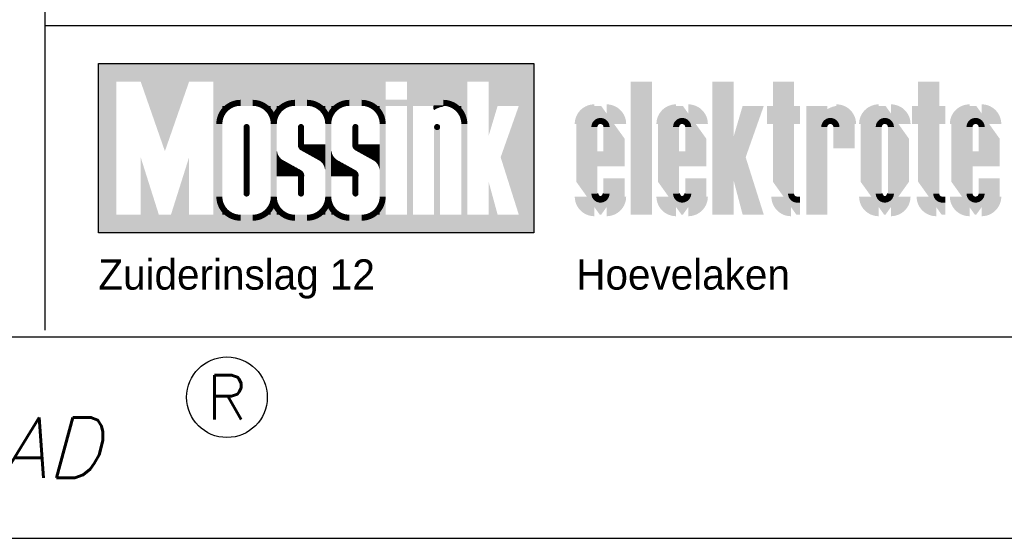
# Model space of a CAD drawing. Extents: x 0 to 210, y 0 to 297.
# Tile 2 of 68: x 51 to 100, y 0 to 26. Entities that reach past the tile are written whole.
import ezdxf
from ezdxf.enums import TextEntityAlignment as Align

# ---------------------------------------------------------------- set-up
doc = ezdxf.new("R2010")
doc.units = 0
doc.layers.get('0').update_dxf_attribs({"linetype": 'CONTINUOUS'})
for name, color, linetype in [('00att025', 2, 'CONTINUOUS'), ('00att050', 4, 'CONTINUOUS'), ('00kad025', 2, 'CONTINUOUS'), ('00kad050', 4, 'CONTINUOUS'), ('BL$2----', 7, 'CONTINUOUS'), ('BL$4----', 7, 'CONTINUOUS')]:
    doc.layers.add(name, color=color, linetype=linetype)
doc.styles.add('BURO-025', font='BUROFONT.shx', dxfattribs={"height": 2.5})
doc.styles.add('Comic Sans', font='comic.TTF', dxfattribs={"height": 250})
doc.styles.add('ROMANS', font='romans', dxfattribs={"oblique": 15})

# ---------------------------------------------------------------- blocks, each defined once
blk = doc.blocks.new('A4-VER')
at = {"linetype": 'Continuous'}
for p, q in [((10, 10), (200, 10)), ((0, 0), (210, 0))]:
    blk.add_line(p, q, dxfattribs=at)
blk.add_circle((61, 7), 2, dxfattribs=at)
at = {"linetype": 'Continuous', "style": 'ROMANS'}
blk.add_text('R', height=2.2, dxfattribs=at).set_placement((61, 7), align=Align.MIDDLE)
at = {"linetype": 'Continuous', "style": 'ROMANS', "oblique": 15}
blk.add_text('StabiCAD', height=3, dxfattribs=at).set_placement((37, 3))
blk = doc.blocks.new('*X1')
at = {"color": 0}
for p, q in [((53.5, 32.487), (54.17, 32.487)), ((53.5, 32.475), (54.106, 32.475)), ((53.5, 32.462), (54.052, 32.462)), ((53.5, 32.45), (54.004, 32.45)), ((53.5, 32.438), (53.961, 32.438)), ((53.5, 32.425), (53.922, 32.425)), ((53.5, 32.413), (53.885, 32.413)), ((53.5, 32.4), (53.85, 32.4)), ((53.5, 32.388), (53.818, 32.388)), ((53.5, 32.375), (53.787, 32.375)), ((53.5, 32.362), (53.758, 32.362)), ((53.5, 32.35), (53.73, 32.35)), ((53.5, 32.337), (53.703, 32.337)), ((53.5, 32.325), (53.677, 32.325)), ((53.5, 32.312), (53.652, 32.312)), ((53.5, 32.3), (53.629, 32.3)), ((53.5, 32.288), (53.606, 32.288)), ((53.5, 32.275), (53.583, 32.275)), ((53.5, 32.263), (53.562, 32.263)), ((53.5, 32.25), (53.541, 32.25)), ((53.5, 32.237), (53.521, 32.237)), ((53.5, 32.225), (53.501, 32.225))]:
    blk.add_line(p, q, dxfattribs=at)
blk = doc.blocks.new('*X2')
at = {"color": 0}
for p, q in [((40.5, 20.238), (40.505, 20.238)), ((40.5, 20.225), (40.506, 20.225)), ((40.5, 20.212), (40.508, 20.212)), ((40.5, 20.2), (40.51, 20.2)), ((40.5, 20.188), (40.511, 20.188)), ((40.5, 20.175), (40.513, 20.175)), ((40.5, 20.163), (40.516, 20.163)), ((40.5, 20.15), (40.518, 20.15)), ((40.5, 20.137), (40.52, 20.137)), ((40.5, 20.125), (40.523, 20.125)), ((40.5, 20.113), (40.526, 20.113)), ((40.5, 20.1), (40.529, 20.1)), ((40.5, 20.087), (40.532, 20.087)), ((40.5, 20.075), (40.535, 20.075)), ((40.5, 20.062), (40.539, 20.062)), ((40.5, 20.05), (40.542, 20.05)), ((40.5, 20.038), (40.546, 20.038)), ((40.5, 20.025), (40.55, 20.025)), ((40.5, 20.012), (40.555, 20.012)), ((40.5, 20), (40.559, 20)), ((40.5, 19.988), (40.564, 19.988)), ((40.5, 19.975), (40.568, 19.975)), ((40.5, 19.962), (40.573, 19.962)), ((40.5, 19.95), (40.579, 19.95)), ((40.5, 19.938), (40.584, 19.938)), ((40.5, 19.925), (40.589, 19.925)), ((40.5, 19.913), (40.595, 19.913)), ((40.5, 19.9), (40.601, 19.9)), ((40.5, 19.887), (40.607, 19.887)), ((40.5, 19.875), (40.614, 19.875)), ((40.5, 19.863), (40.621, 19.863)), ((40.5, 19.85), (40.627, 19.85)), ((40.5, 19.837), (40.634, 19.837)), ((40.5, 19.825), (40.642, 19.825)), ((40.5, 19.812), (40.649, 19.812)), ((40.5, 19.8), (40.657, 19.8)), ((40.5, 19.788), (40.665, 19.788)), ((40.5, 19.775), (40.674, 19.775)), ((40.5, 19.762), (40.682, 19.762)), ((40.5, 19.75), (40.691, 19.75)), ((40.5, 19.738), (40.701, 19.738)), ((40.5, 19.725), (40.71, 19.725)), ((40.5, 19.712), (40.72, 19.712)), ((40.5, 19.7), (40.73, 19.7)), ((40.5, 19.688), (40.741, 19.688)), ((40.5, 19.675), (40.752, 19.675)), ((40.5, 19.663), (40.763, 19.663)), ((40.5, 19.65), (40.775, 19.65)), ((40.5, 19.637), (40.787, 19.637)), ((40.5, 19.625), (40.799, 19.625)), ((40.5, 19.613), (40.812, 19.613)), ((40.5, 19.6), (40.826, 19.6)), ((40.5, 19.587), (40.84, 19.587)), ((40.5, 19.575), (40.854, 19.575)), ((40.5, 19.562), (40.869, 19.562)), ((40.5, 19.55), (40.885, 19.55)), ((40.5, 19.538), (40.901, 19.538)), ((40.5, 19.525), (40.918, 19.525)), ((40.5, 19.512), (40.936, 19.512)), ((40.5, 19.5), (40.955, 19.5)), ((40.5, 19.488), (40.975, 19.488)), ((40.5, 19.475), (40.995, 19.475)), ((40.5, 19.462), (41.017, 19.462)), ((40.5, 19.45), (41.04, 19.45)), ((40.5, 19.438), (41.062, 19.438)), ((40.5, 19.425), (41.085, 19.425)), ((40.5, 19.413), (41.107, 19.413)), ((40.5, 19.4), (41.13, 19.4)), ((40.5, 19.387), (41.153, 19.387)), ((40.5, 19.375), (41.175, 19.375)), ((40.5, 19.363), (41.197, 19.363)), ((40.5, 19.35), (41.22, 19.35)), ((40.5, 19.337), (41.242, 19.337)), ((40.5, 19.325), (41.265, 19.325)), ((40.5, 19.312), (41.288, 19.312)), ((40.5, 19.3), (41.31, 19.3)), ((40.5, 19.288), (41.333, 19.288)), ((40.5, 19.275), (41.355, 19.275)), ((40.5, 19.262), (41.377, 19.262)), ((40.5, 19.25), (41.4, 19.25)), ((40.5, 19.238), (41.422, 19.238)), ((40.5, 19.225), (41.445, 19.225)), ((40.5, 19.212), (41.467, 19.212)), ((40.5, 19.2), (41.49, 19.2)), ((40.5, 19.188), (41.513, 19.188)), ((40.5, 19.175), (41.535, 19.175)), ((40.5, 19.163), (41.557, 19.163)), ((40.5, 19.15), (41.58, 19.15)), ((40.5, 19.137), (41.602, 19.137)), ((40.5, 19.125), (41.625, 19.125)), ((40.5, 19.113), (41.648, 19.113)), ((40.5, 19.1), (41.67, 19.1)), ((40.5, 19.087), (41.693, 19.087)), ((40.5, 19.075), (41.715, 19.075)), ((40.5, 19.062), (41.737, 19.062)), ((40.5, 19.05), (41.76, 19.05)), ((40.5, 19.038), (41.782, 19.038)), ((40.5, 19.025), (41.805, 19.025)), ((40.5, 19.012), (41.828, 19.012)), ((40.5, 19), (41.85, 19)), ((40.5, 18.988), (41.873, 18.988)), ((40.5, 18.975), (41.895, 18.975)), ((40.5, 18.962), (41.917, 18.962)), ((40.5, 18.95), (41.94, 18.95)), ((40.5, 18.938), (41.962, 18.938)), ((40.5, 18.925), (41.985, 18.925)), ((40.5, 18.913), (42.008, 18.913)), ((40.5, 18.9), (42.03, 18.9)), ((40.5, 18.887), (42.053, 18.887)), ((40.5, 18.875), (42.075, 18.875)), ((40.5, 18.863), (42.097, 18.863)), ((40.5, 18.85), (42.12, 18.85)), ((40.5, 18.837), (42.142, 18.837)), ((40.5, 18.825), (42.165, 18.825)), ((40.5, 18.812), (42.188, 18.812)), ((40.5, 18.8), (42.21, 18.8)), ((40.5, 18.788), (42.232, 18.788)), ((40.5, 18.775), (42.255, 18.775)), ((40.5, 18.762), (42.278, 18.762)), ((40.5, 18.75), (42.3, 18.75)), ((40.5, 18.738), (42.322, 18.738)), ((40.5, 18.725), (42.345, 18.725)), ((40.5, 18.712), (42.367, 18.712)), ((40.5, 18.7), (42.39, 18.7)), ((40.5, 18.688), (42.413, 18.688)), ((40.5, 18.675), (42.435, 18.675)), ((40.5, 18.663), (42.458, 18.663)), ((40.5, 18.65), (42.48, 18.65)), ((40.5, 18.637), (42.502, 18.637)), ((40.5, 18.625), (42.523, 18.625)), ((40.5, 18.613), (42.541, 18.613)), ((40.5, 18.6), (42.558, 18.6)), ((40.5, 18.587), (42.573, 18.587)), ((40.5, 18.575), (42.587, 18.575)), ((40.5, 18.562), (42.6, 18.562)), ((40.5, 18.55), (42.613, 18.55)), ((40.5, 18.538), (42.624, 18.538)), ((40.5, 18.525), (42.635, 18.525)), ((40.5, 18.512), (42.645, 18.512)), ((40.5, 18.5), (42.654, 18.5)), ((40.5, 18.488), (42.663, 18.488)), ((40.5, 18.475), (42.671, 18.475)), ((40.5, 18.462), (42.679, 18.462)), ((40.5, 18.45), (42.686, 18.45)), ((40.5, 18.438), (42.693, 18.438)), ((40.5, 18.425), (42.699, 18.425)), ((40.5, 18.413), (42.705, 18.413)), ((40.5, 18.4), (42.711, 18.4)), ((40.5, 18.387), (42.716, 18.387)), ((40.5, 18.375), (42.721, 18.375)), ((40.5, 18.363), (42.725, 18.363)), ((40.5, 18.35), (42.729, 18.35)), ((40.5, 18.337), (42.732, 18.337)), ((40.5, 18.325), (42.736, 18.325)), ((40.5, 18.312), (42.738, 18.312)), ((40.5, 18.3), (42.741, 18.3)), ((40.5, 18.288), (42.743, 18.288)), ((40.5, 18.275), (42.745, 18.275)), ((40.5, 18.262), (42.747, 18.262)), ((40.5, 18.25), (42.748, 18.25))]:
    blk.add_line(p, q, dxfattribs=at)
blk = doc.blocks.new('st')
at = {"color": 7}
for points, const_width in [([(-133.776, 17.832), (-155.374, 17.832)], 0.9), ([(-154.924, 10.782), (-154.924, 17.382)], 0.9), ([(-141.425, 16.782), (-149.225, 16.782)], 1.2), ([(-139.776, 16.782), (-137.376, 16.782)], 1.2), ([(-148.025, 15.132), (-148.025, 11.832)], 0.3), ([(-145.325, 14.232), (-145.325, 15.132)], 0.3), ([(-142.625, 14.232), (-142.625, 15.132)], 0.3), ([(-145.325, 11.832), (-145.325, 12.732)], 0.3), ([(-142.625, 11.832), (-142.625, 12.732)], 0.3), ([(-133.776, 10.333), (-155.374, 10.333)], 0.9)]:
    blk.add_lwpolyline(points, dxfattribs=dict(at, const_width=const_width))
blk.add_lwpolyline([(-155.374, 9.883), (-155.374, 18.282), (-133.776, 18.282), (-133.776, 9.883)], close=True, dxfattribs=at)
at = {"color": 10}
for points, const_width in [([(-128.452, 10.782), (-128.452, 17.382)], 1.05), ([(-124.402, 10.782), (-124.402, 17.382)], 1.05), ([(-119.753, 10.782), (-119.753, 16.182)], 1.05), ([(-122.228, 15.732), (-120.578, 15.732)], 0.9), ([(-115.028, 15.732), (-113.379, 15.732)], 0.9), ([(-118.403, 14.082), (-118.403, 15.282)], 1.05), ([(-129.427, 13.557), (-130.927, 13.557)], 0.75), ([(-125.377, 13.557), (-126.877, 13.557)], 0.75), ([(-110.829, 13.557), (-112.329, 13.557)], 0.75)]:
    blk.add_lwpolyline(points, dxfattribs=dict(at, const_width=const_width))
for points in [[(-121.403, 17.382, 1.05, 1.05, 0), (-121.403, 11.682, 0, 0, 0), (-121.028, 11.157, 0.75, 0.75, 0), (-120.578, 11.157, 0, 0, 0)], [(-114.203, 17.382, 1.05, 1.05, 0), (-114.203, 11.682, 0, 0, 0), (-113.828, 11.157, 0.75, 0.75, 0), (-113.379, 11.157, 0, 0, 0)], [(-129.802, 13.182, 1.05, 1.05, 0), (-129.802, 15.282, 0, 0, 0), (-130.177, 15.807, 0.75, 0.75, 0), (-130.777, 15.807, 0, 0, 0), (-131.152, 15.807, 0, 0, 0), (-131.152, 15.282, 1.05, 1.05, 0), (-131.152, 11.682, 0, 0, 0), (-130.777, 11.157, 0.75, 0.75, 0), (-130.177, 11.157, 0, 0, 0), (-129.802, 11.682, 1.05, 1.05, 0)], [(-125.752, 13.182, 1.05, 1.05, 0), (-125.752, 15.282, 0, 0, 0), (-126.127, 15.807, 0.75, 0.75, 0), (-126.727, 15.807, 0, 0, 0), (-127.102, 15.807, 0, 0, 0), (-127.102, 15.282, 1.05, 1.05, 0), (-127.102, 11.682, 0, 0, 0), (-126.727, 11.157, 0.75, 0.75, 0), (-126.127, 11.157, 0, 0, 0), (-125.752, 11.682, 1.05, 1.05, 0)], [(-118.778, 15.732, 0.9, 0.45, 0.276984), (-119.528, 15.282, 0.45, 0.45, 1.054805)], [(-111.204, 13.182, 1.05, 1.05, 0), (-111.204, 15.282, 0, 0, 0), (-111.579, 15.807, 0.75, 0.75, 0), (-112.179, 15.807, 0, 0, 0), (-112.554, 15.807, 0, 0, 0), (-112.554, 15.282, 1.05, 1.05, 0), (-112.554, 11.682, 0, 0, 0), (-112.179, 11.157, 0.75, 0.75, 0), (-111.579, 11.157, 0, 0, 0), (-111.204, 11.682, 1.05, 1.05, 0)], [(-129.802, 11.682, 1.05, 1.05, 0), (-129.802, 12.582, 0, 0, 0)], [(-125.752, 11.682, 1.05, 1.05, 0), (-125.752, 12.582, 0, 0, 0)], [(-111.204, 11.682, 1.05, 1.05, 0), (-111.204, 12.582, 0, 0, 0)]]:
    blk.add_lwpolyline(points, format="xyseb", dxfattribs=at)
at = {"color": 7}
for points in [[(-148.325, 16.332, 0.3, 0.3, 0.414214), (-149.375, 15.282, 0.3, 0.12, 0.350781)], [(-146.675, 15.282, 0.3, 0.3, 0.414214), (-147.725, 16.332, 0.3, 0.12, 0.350781)], [(-145.625, 16.332, 0.3, 0.3, 0.414214), (-146.675, 15.282, 0.3, 0.12, 0.350781)], [(-143.975, 15.282, 0.3, 0.3, 0.414214), (-145.025, 16.332, 0.3, 0.12, 0.350781)], [(-142.925, 16.332, 0.3, 0.3, 0.414214), (-143.975, 15.282, 0.3, 0.12, 0.350781)], [(-141.275, 15.282, 0.3, 0.3, 0.414214), (-142.325, 16.332, 0.3, 0.12, 0.350781)], [(-137.226, 15.282, 0.3, 0.3, 0.414214), (-138.276, 16.332, 0.3, 0.12, 0.350781)], [(-149.375, 11.682, 0.3, 0.3, 0.414214), (-148.325, 10.632, 0.3, 0.12, 0.350781)], [(-147.725, 10.632, 0.3, 0.3, 0.414214), (-146.675, 11.682, 0.3, 0.12, 0.350781)], [(-146.675, 11.682, 0.3, 0.3, 0.414214), (-145.625, 10.632, 0.3, 0.12, 0.350781)], [(-145.025, 10.632, 0.3, 0.3, 0.414214), (-143.975, 11.682, 0.3, 0.12, 0.350781)], [(-143.975, 11.682, 0.3, 0.3, 0.414214), (-142.925, 10.632, 0.3, 0.12, 0.350781)], [(-142.325, 10.632, 0.3, 0.3, 0.414214), (-141.275, 11.682, 0.3, 0.12, 0.350781)]]:
    blk.add_lwpolyline(points, format="xyseb", dxfattribs=at)
blk.add_lwpolyline([(-138.726, 16.017), (-138.726, 16.182), (-138.276, 16.182)], dxfattribs=at)
at = {"color": 10}
for points, const_width in [([(-130.777, 15.732, 0.414214), (-131.227, 15.282, -0.082763)], 1.05), ([(-129.727, 15.282, 0.414214), (-130.177, 15.732, -0.082763)], 1.05), ([(-126.727, 15.732, 0.414214), (-127.177, 15.282, -0.082763)], 1.05), ([(-125.677, 15.282, 0.414214), (-126.127, 15.732, -0.082763)], 1.05), ([(-118.328, 15.282, 0.414214), (-118.778, 15.732, -0.082763)], 1.05), ([(-116.678, 15.732, 0.414214), (-117.128, 15.282, -0.082763)], 1.05), ([(-115.628, 15.282, 0.414214), (-116.078, 15.732, -0.082763)], 1.05), ([(-112.179, 15.732, 0.414214), (-112.629, 15.282, -0.082763)], 1.05), ([(-111.129, 15.282, 0.414214), (-111.579, 15.732, -0.082763)], 1.05), ([(-130.177, 15.132, 1), (-130.777, 15.132, 1)], 0.3), ([(-126.127, 15.132, 1), (-126.727, 15.132, 1)], 0.3), ([(-118.778, 15.132, 1), (-119.378, 15.132, 1)], 0.3), ([(-116.078, 15.132, 1), (-116.678, 15.132, 1)], 0.3), ([(-111.579, 15.132, 1), (-112.179, 15.132, 1)], 0.3), ([(-131.227, 11.682, 0.414214), (-130.777, 11.232, -0.082763)], 1.05), ([(-130.177, 11.232, 0.414214), (-129.727, 11.682, -0.082763)], 1.05), ([(-127.177, 11.682, 0.414214), (-126.727, 11.232, -0.082763)], 1.05), ([(-126.127, 11.232, 0.414214), (-125.677, 11.682, -0.082763)], 1.05), ([(-121.478, 11.682, 0.414214), (-121.028, 11.232, -0.082763)], 1.05), ([(-117.128, 11.682, 0.414214), (-116.678, 11.232, -0.082763)], 1.05), ([(-116.078, 11.232, 0.414214), (-115.628, 11.682, -0.082763)], 1.05), ([(-114.278, 11.682, 0.414214), (-113.828, 11.232, -0.082763)], 1.05), ([(-112.629, 11.682, 0.414214), (-112.179, 11.232, -0.082763)], 1.05), ([(-111.579, 11.232, 0.414214), (-111.129, 11.682, -0.082763)], 1.05), ([(-130.777, 11.832, 1), (-130.177, 11.832, 1)], 0.3), ([(-126.727, 11.832, 1), (-126.127, 11.832, 1)], 0.3), ([(-121.028, 11.832, 0.414214), (-120.728, 11.532), (-120.578, 11.532)], 0.3), ([(-116.678, 11.832, 1), (-116.078, 11.832, 1)], 0.3), ([(-113.828, 11.832, 0.414214), (-113.529, 11.532), (-113.379, 11.532)], 0.3), ([(-112.179, 11.832, 1), (-111.579, 11.832, 1)], 0.3)]:
    blk.add_lwpolyline(points, format="xyb", dxfattribs=dict(at, const_width=const_width))
blk.add_lwpolyline([(-115.703, 11.682, 1.05, 1.05, 0), (-115.703, 15.282, 0, 0, 0), (-116.078, 15.807, 0.75, 0.75, 0), (-116.678, 15.807, 0, 0, 0), (-117.053, 15.807, 0, 0, 0), (-117.053, 15.282, 1.05, 1.05, 0), (-117.053, 11.682, 0, 0, 0), (-116.678, 11.157, 0.75, 0.75, 0), (-116.078, 11.157, 0, 0, 0)], format="xyseb", close=True, dxfattribs=at)
at = {"color": 7, "const_width": 0.15}
for points in [[(-148.1, 15.132, 1), (-147.95, 15.132, 1)], [(-145.4, 15.132, 1), (-145.25, 15.132, 1)], [(-142.7, 15.132, 1), (-142.55, 15.132, 1)], [(-138.651, 15.132, 1), (-138.501, 15.132, 1)], [(-148.1, 11.832, 1), (-147.95, 11.832, 1)], [(-145.4, 11.832, 1), (-145.25, 11.832, 1)], [(-142.7, 11.832, 1), (-142.55, 11.832, 1)]]:
    blk.add_lwpolyline(points, format="xyb", close=True, dxfattribs=at)
at = {"color": 7}
blk.add_arc((-138.13, 15.091), 1.1, 97.5922, 122.7551, dxfattribs=at)
at = {"color": 10}
for centre in [(-130.477, 11.832), (-126.427, 11.832), (-116.378, 11.832)]:
    blk.add_arc(centre, 0.15, 180, 0, dxfattribs=at)
at = {"color": 7}
for points in [[(-152.074, 13.932), (-150.874, 17.382), (-153.274, 17.382)], [(-149.225, 17.382), (-149.675, 17.382), (-149.225, 10.782), (-149.675, 10.782)], [(-146.525, 17.382), (-146.825, 17.382), (-146.525, 10.782), (-146.825, 10.782)], [(-143.825, 17.382), (-144.125, 17.382), (-143.825, 10.782), (-144.125, 10.782)], [(-141.126, 17.382), (-141.425, 17.382), (-141.126, 10.782), (-141.425, 10.782)], [(-139.776, 17.382), (-140.076, 17.382), (-139.776, 10.782), (-140.076, 10.782)], [(-137.076, 17.382), (-137.376, 17.382), (-137.076, 10.782), (-137.376, 10.782)], [(-134.526, 17.382), (-134.526, 16.182), (-136.026, 17.382), (-136.026, 16.182)], [(-134.526, 10.782), (-133.776, 10.782), (-134.526, 17.382), (-133.776, 17.382)], [(-149.225, 16.032), (-149.075, 16.182), (-149.225, 16.182)], [(-146.975, 16.182), (-146.825, 16.032), (-146.825, 16.182)], [(-146.525, 16.032), (-146.375, 16.182), (-146.525, 16.182)], [(-144.275, 16.182), (-144.125, 16.032), (-144.125, 16.182)], [(-143.825, 16.032), (-143.675, 16.182), (-143.825, 16.182)], [(-141.575, 16.182), (-141.425, 16.032), (-141.425, 16.182)], [(-141.126, 16.182), (-141.126, 16.482), (-140.076, 16.182), (-140.076, 16.482)], [(-137.526, 16.182), (-137.376, 16.032), (-137.376, 16.182)], [(-135.576, 16.182), (-136.026, 14.682), (-136.026, 16.182)], [(-134.526, 10.782), (-135.426, 13.632), (-134.526, 16.182)], [(-138.726, 10.782), (-138.426, 10.782), (-138.726, 15.132), (-138.426, 15.132)], [(-153.274, 10.782), (-153.274, 13.632), (-152.374, 10.782)], [(-150.874, 10.782), (-150.874, 13.632), (-151.774, 10.782)], [(-135.576, 10.782), (-136.026, 12.432), (-136.026, 10.782)], [(-149.075, 10.782), (-149.225, 10.932), (-149.225, 10.782)], [(-146.825, 10.932), (-146.975, 10.782), (-146.825, 10.782)], [(-146.375, 10.782), (-146.525, 10.932), (-146.525, 10.782)], [(-144.125, 10.932), (-144.275, 10.782), (-144.125, 10.782)], [(-143.675, 10.782), (-143.825, 10.932), (-143.825, 10.782)], [(-141.425, 10.932), (-141.575, 10.782), (-141.425, 10.782)]]:
    blk.add_solid(points, dxfattribs=at)
at = {"color": 10}
for points in [[(-124.177, 13.632), (-123.277, 13.632), (-123.427, 16.182), (-122.378, 16.182)], [(-123.427, 10.782), (-122.378, 10.782), (-124.177, 13.632), (-123.277, 13.632)]]:
    blk.add_solid(points, dxfattribs=at)
at = {"layer": '00kad025', "color": 4}
blk.add_line((-158.031, 20.174), (-10, 20.174), dxfattribs=at)
at = {"layer": '00kad050', "color": 4, "linetype": 'Continuous'}
blk.add_lwpolyline([(-158.031, 67.81), (-158.031, 5.059)], dxfattribs=at)
at = {"color": 7, "xscale": 0.5999346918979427, "yscale": 0.5999346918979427, "zscale": 0.5999346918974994}
for name, p in [('*X1', (-170.822, -3.316)), ('*X2', (-170.822, 1.783)), ('*X2', (-168.123, 1.783))]:
    blk.add_blockref(name, p, dxfattribs=at)
at = {"color": 7, "xscale": 0.5999346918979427, "yscale": 0.5999346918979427, "zscale": 0.5999346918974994, "rotation": 180}
for p in [(-119.828, 25.181), (-117.128, 25.181)]:
    blk.add_blockref('*X2', p, dxfattribs=at)
at = {"layer": '00att025', "linetype": 'Continuous', "style": 'BURO-025'}
for s, height, p in [('Zuiderinslag 12', 1.49984, (-155.374, 7.066)), ('Hoevelaken', 1.4998, (-131.677, 7.066))]:
    blk.add_text(s, height=height, dxfattribs=at).set_placement(p)
at = {"layer": '00att025', "color": 7, "style": 'Comic Sans', "flags": 8}
for tag, p in [('PROMSCHR', (-134.057, 64.142)), ('PROPDRGVR1', (-134.057, 60.854)), ('PROPDRGVR2', (-134.057, 57.449)), ('TKFASE', (-134.28, 51.563)), ('TKFORMAAT', (-60.611, 51.31)), ('TKSCHAAL', (-25.258, 51.31)), ('TK1OMSCHR', (-134.28, 48.324)), ('TK2OMSCHR', (-134.28, 44.887)), ('TKDATCREAT', (-60.611, 44.988)), ('TKINIT', (-25.258, 44.932)), ('WZ_CODEA', (-73.455, 38.889)), ('WZ_DATUMA', (-60.611, 38.889)), ('WZ_INITSA', (-25.258, 38.832)), ('WZ_CODEB', (-73.455, 32.789)), ('WZ_DATUMB', (-60.611, 32.789)), ('WZ_INITSB', (-25.258, 32.732)), ('WZ_CODEC', (-73.455, 26.689)), ('WZ_DATUMC', (-60.611, 26.689)), ('WZ_INITSC', (-25.258, 26.632)), ('TKFILE', (-112.089, 21.446))]:
    blk.add_attdef(tag, p, '', height=1.969, dxfattribs=at)
at = {"layer": '00att025', "linetype": 'Continuous', "style": 'BURO-025', "flags": 8}
blk.add_attdef('PROJECTNUMMER', text='', height=2, dxfattribs=at).set_placement((-33.837, 6.399), align=Align.BOTTOM_LEFT)
at = {"layer": '00att050', "color": 4, "style": 'Comic Sans'}
blk.add_attdef('TKTEKNR', (-73.391, 57.733), '', height=3.94, dxfattribs=at)

msp = doc.modelspace()

# ---------------------------------------------------------------- block references
at = {"layer": 'BL$2----'}
msp.add_blockref('A4-VER', (0, 0), dxfattribs=at)
at = {"layer": 'BL$4----'}
msp.add_blockref('st', (210, 5.273), dxfattribs=at)

doc.saveas('drawing.dxf')
